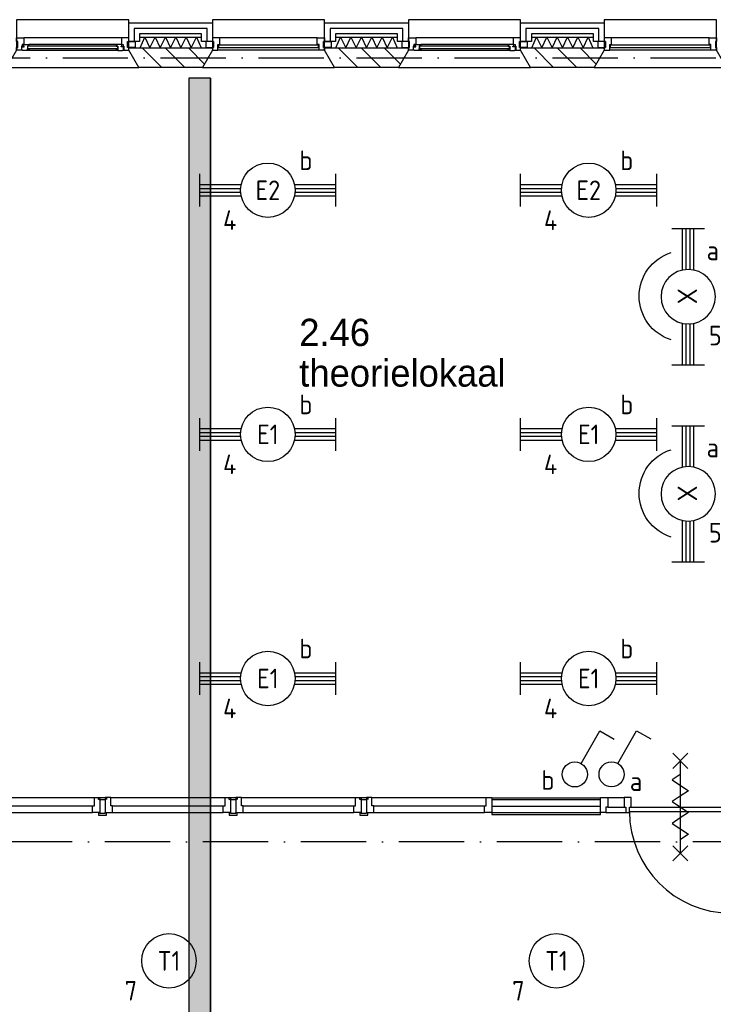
# Model space of a CAD drawing. Header units: millimetres. Extents: x -6587 to 112313, y 244 to 84344.
# Tile 45 of 63: x 59412 to 65785, y 49214 to 58257. Entities that reach past the tile are written whole.
import ezdxf
from ezdxf.enums import TextEntityAlignment as Align

# ---------------------------------------------------------------- set-up
doc = ezdxf.new("R2010")
doc.units = ezdxf.units.MM
doc.header["$LTSCALE"] = 100
doc.linetypes.add('DASHDOT', pattern=[9, 6, -1.5, 0, -1.5])
doc.layers.get('0').update_dxf_attribs({"color": 9, "linetype": 'CONTINUOUS'})
for name, color, linetype in [('AL$7----_STRAMIEN', 1, 'DASHDOT'), ('AL21----_BUITENWAND', 4, 'CONTINUOUS'), ('AL21K---_ISOLATIE', 1, 'CONTINUOUS'), ('AL28----_KONSTRUKTIE', 3, 'CONTINUOUS'), ('AL31----_BUITENKOZ', 7, 'CONTINUOUS'), ('ALL-----_REFLIJNEN', 8, 'CONTINUOUS'), ('ALXA3---_VOLZWART', 14, 'CONTINUOUS'), ('ALXAB---_PREFABBETON', 1, 'CONTINUOUS'), ('BOUW', 8, 'CONTINUOUS'), ('EB63101-_ATTRIB', 2, 'CONTINUOUS'), ('EB63102-_ATTRIB', 2, 'CONTINUOUS'), ('EL63101-_LICHT-ARM', 3, 'CONTINUOUS'), ('EL63101-LICHT-ARM', 3, 'CONTINUOUS'), ('EL63102-_LICHT-SCH', 3, 'CONTINUOUS'), ('KABELGOOT1', 8, 'CONTINUOUS'), ('LIJN025', 10, 'CONTINUOUS')]:
    doc.layers.add(name, color=color, linetype=linetype)
doc.styles.add('1_8', font='iso', dxfattribs={"width": 0.7, "height": 1.8})
doc.styles.add('2_0', font='iso', dxfattribs={"height": 200})
doc.styles.add('BURO-025', font='BUROFONT.shx', dxfattribs={"height": 250})
doc.styles.get("Standard").update_dxf_attribs({"font": 'iso.shx'})

# ---------------------------------------------------------------- blocks, each defined once
blk = doc.blocks.new('PENDEL')
at = {"color": 0}
for p, q in [((-6.25, -1.5), (-6.25, 1.5)), ((6.25, -1.5), (6.25, 1.5)), ((-6.25, 0.525), (-2.444, 0.525)), ((-6.25, 0.175), (-2.494, 0.175)), ((2.444, 0.525), (6.25, 0.525)), ((2.494, 0.175), (6.25, 0.175)), ((-6.25, -0.175), (-2.494, -0.175)), ((-6.25, -0.525), (-2.444, -0.525)), ((2.444, -0.525), (6.25, -0.525)), ((2.494, -0.175), (6.25, -0.175))]:
    blk.add_line(p, q, dxfattribs=at)
blk.add_circle((0, 0), 2.5, dxfattribs=at)
at = {"layer": 'EL63101-_LICHT-ARM'}
blk.add_arc((0.043, -0.302), 4.207, 197.6135, 342.3865, dxfattribs=at)
at = {"color": 6, "style": '1_8'}
for tag, flags, p in [('SCHAK', 8, (3.5, 2.75)), ('A_CODE', 8, (0, 0)), ('GROEP', 8, (-3.5, -2.75)), ('KAST', 9, (3.5, -2.75))]:
    blk.add_attdef(tag, text='', height=1.8, dxfattribs=dict(at, flags=flags)).set_placement(p, align=Align.MIDDLE)
at = {"style": '1_8', "flags": 8}
blk.add_attdef('M_CODE', text='', height=3.6, dxfattribs=at).set_placement((0, 0), align=Align.MIDDLE_CENTER)
blk = doc.blocks.new('ES3S1')
blk.add_lwpolyline([(0.575, 0.996), (2.309, 4), (3.608, 3.25)])
blk.add_circle((0, 0), 1.15)
at = {"style": '1_8'}
for tag, flags, p in [('SCHAK', 8, (3, 5.5)), ('KAST', 9, (-3, 0.5)), ('M_CODE', 9, (0, 0)), ('DOEL', 9, (-3, -2)), ('GROEP', 9, (-3, -4.5))]:
    blk.add_attdef(tag, text='', height=1.8, dxfattribs=dict(at, flags=flags)).set_placement(p, align=Align.MIDDLE_CENTER)
blk = doc.blocks.new('EJ3T20')
at = {"color": 0}
for p, q in [((-6.25, -1.5), (-6.25, 1.5)), ((6.25, -1.5), (6.25, 1.5)), ((-6.25, 0.525), (-2.444, 0.525)), ((-6.25, 0.175), (-2.494, 0.175)), ((2.444, 0.525), (6.25, 0.525)), ((2.494, 0.175), (6.25, 0.175)), ((-6.25, -0.175), (-2.494, -0.175)), ((-6.25, -0.525), (-2.444, -0.525)), ((2.444, -0.525), (6.25, -0.525)), ((2.494, -0.175), (6.25, -0.175))]:
    blk.add_line(p, q, dxfattribs=at)
blk.add_circle((0, 0), 2.5, dxfattribs=at)
at = {"color": 6, "style": '1_8'}
for tag, flags, p in [('SCHAK', 8, (3.5, 2.75)), ('A_CODE', 8, (0, 0)), ('GROEP', 8, (-3.5, -2.75)), ('KAST', 9, (3.5, -2.75))]:
    blk.add_attdef(tag, text='', height=1.8, dxfattribs=dict(at, flags=flags)).set_placement(p, align=Align.MIDDLE)
blk = doc.blocks.new('ES3G00')
blk.add_circle((0, 0), 2.5)
at = {"color": 6, "style": '1_8'}
for tag, flags, p in [('SCHAK', 8, (3.5, 2.75)), ('A_CODE', 8, (0, 0)), ('GROEP', 8, (-3.5, -2.75)), ('KAST', 9, (3.5, -2.75))]:
    blk.add_attdef(tag, text='', height=1.8, dxfattribs=dict(at, flags=flags)).set_placement(p, align=Align.MIDDLE)
blk = doc.blocks.new('EH100000')
at = {"linetype": 'ByBlock'}
for p, q in [((1, 0.5), (0, 0.5)), ((1, 0.5, 1), (0, 0.5, 1)), ((0, -0.5, 1), (1, -0.5, 1)), ((1, -0.5), (0, -0.5))]:
    blk.add_line(p, q, dxfattribs=at)
at = {"linetype": 'ByBlock', "invisible_edges": 15}
for points in [[(1, -0.5), (0, -0.5), (0, 0.5), (1, 0.5)], [(0, 0.5), (1, 0.5), (1, 0.5, 1), (0, 0.5, 1)], [(0, -0.5, 1), (1, -0.5, 1), (1, -0.5), (0, -0.5)]]:
    blk.add_3dface(points, dxfattribs=at)
at = {"linetype": 'ByBlock', "style": '2_0', "flags": 8}
blk.add_attdef('FUNCTIE', text='', height=0.5, dxfattribs=at).set_placement((0.5, 0), align=Align.MIDDLE)
at = {"linetype": 'ByBlock', "flags": 9}
blk.add_attdef('SCHOT', text='', height=0.5, dxfattribs=at).set_placement((0.5, 0), align=Align.MIDDLE)
blk = doc.blocks.new('EH100005')
blk.add_lwpolyline([(-1, -0.5), (0, -0.5), (0, 0.5), (-1, 0.5)])
at = {"style": '2_0', "flags": 9}
blk.add_attdef('HULPSTUK', text='', height=0.5, dxfattribs=at).set_placement((0, 0), align=Align.MIDDLE)
blk = doc.blocks.new('A$Cb38f1ce1')
at = {"layer": 'KABELGOOT1'}
h = blk.add_hatch(dxfattribs=at)
h.set_pattern_fill('DOTS', color=256, scale=20, style=0)
h.set_pattern_definition([(0, (-1717.716, 188607.497), (15.875, 31.75), [0, -31.75])])
h.paths.add_polyline_path([(57914.3, 51191.6), (57714.3, 51191.6), (57714.3, 41997.6), (57914.3, 41997.6)])
at = {"layer": 'AL$7----_STRAMIEN', "color": 1}
blk.add_line((86347.7, 44180), (45678.7, 44180), dxfattribs=at)
blk.add_lwpolyline([(750, 51380), (86347.7, 51380)], dxfattribs=at)
at = {"layer": 'AL21----_BUITENWAND', "color": 8}
for p, q in [((57162.7, 51531), (57162.7, 51700)), ((57162.7, 51700), (57932.7, 51700)), ((57932.7, 51700), (57932.7, 51531)), ((58962.7, 51531), (58962.7, 51700)), ((58962.7, 51700), (59732.7, 51700)), ((59732.7, 51700), (59732.7, 51531)), ((60762.7, 51531), (60762.7, 51700)), ((60762.7, 51700), (61532.7, 51700)), ((61532.7, 51700), (61532.7, 51531)), ((57832.7, 51600), (57262.7, 51600)), ((57262.7, 51600), (57262.7, 51531)), ((57832.7, 51531), (57832.7, 51600)), ((59632.7, 51600), (59062.7, 51600)), ((59062.7, 51600), (59062.7, 51531)), ((59632.7, 51531), (59632.7, 51600)), ((61432.7, 51600), (60862.7, 51600)), ((60862.7, 51600), (60862.7, 51531)), ((61432.7, 51531), (61432.7, 51600)), ((57262.7, 51531), (57162.7, 51531)), ((57932.7, 51531), (57832.7, 51531)), ((59062.7, 51531), (58962.7, 51531)), ((59732.7, 51531), (59632.7, 51531)), ((60862.7, 51531), (60762.7, 51531)), ((61532.7, 51531), (61432.7, 51531))]:
    blk.add_line(p, q, dxfattribs=at)
at = {"layer": 'AL21K---_ISOLATIE', "color": 8, "linetype": 'Continuous'}
for p, q in [((57262.7, 51570), (57832.7, 51570)), ((57266.9, 51470), (57310.2, 51570)), ((57310.2, 51570), (57357.7, 51470)), ((57357.7, 51470), (57405.2, 51570)), ((57405.2, 51570), (57452.7, 51470)), ((57452.7, 51470), (57500.2, 51570)), ((57500.2, 51570), (57547.7, 51470)), ((57547.7, 51470), (57595.2, 51570)), ((57595.2, 51570), (57642.7, 51470)), ((57642.7, 51470), (57690.2, 51570)), ((57690.2, 51570), (57737.7, 51470)), ((57737.7, 51470), (57785.2, 51570)), ((57785.2, 51570), (57828.5, 51470)), ((59062.7, 51570), (59632.7, 51570)), ((59066.9, 51470), (59110.2, 51570)), ((59110.2, 51570), (59157.7, 51470)), ((59157.7, 51470), (59205.2, 51570)), ((59205.2, 51570), (59252.7, 51470)), ((59252.7, 51470), (59300.2, 51570)), ((59300.2, 51570), (59347.7, 51470)), ((59347.7, 51470), (59395.2, 51570)), ((59395.2, 51570), (59442.7, 51470)), ((59442.7, 51470), (59490.2, 51570)), ((59490.2, 51570), (59537.7, 51470)), ((59537.7, 51470), (59585.2, 51570)), ((59585.2, 51570), (59628.5, 51470)), ((60862.7, 51570), (61432.7, 51570)), ((60866.9, 51470), (60910.2, 51570)), ((60910.2, 51570), (60957.7, 51470)), ((60957.7, 51470), (61005.2, 51570)), ((61005.2, 51570), (61052.7, 51470)), ((61052.7, 51470), (61100.2, 51570)), ((61100.2, 51570), (61147.7, 51470)), ((61147.7, 51470), (61195.2, 51570)), ((61195.2, 51570), (61242.7, 51470)), ((61242.7, 51470), (61290.2, 51570)), ((61290.2, 51570), (61337.7, 51470)), ((61337.7, 51470), (61385.2, 51570)), ((61385.2, 51570), (61428.5, 51470)), ((57262.7, 51470), (57832.7, 51470)), ((59062.7, 51470), (59632.7, 51470)), ((60862.7, 51470), (61432.7, 51470))]:
    blk.add_line(p, q, dxfattribs=at)
at = {"layer": 'AL28----_KONSTRUKTIE', "color": 8}
for p, q in [((57162.7, 51450), (57162.7, 51470)), ((57162.7, 51470), (57932.7, 51470)), ((57932.7, 51470), (57932.7, 51450)), ((58962.7, 51450), (58962.7, 51470)), ((58962.7, 51470), (59732.7, 51470)), ((59732.7, 51470), (59732.7, 51450)), ((60762.7, 51450), (60762.7, 51470)), ((60762.7, 51470), (61532.7, 51470)), ((61532.7, 51470), (61532.7, 51450)), ((57255, 51290), (57162.7, 51450)), ((57932.7, 51450), (57840.3, 51290)), ((59055, 51290), (58962.7, 51450)), ((59732.7, 51450), (59640.3, 51290)), ((60855, 51290), (60762.7, 51450)), ((61532.7, 51450), (61440.3, 51290)), ((57840.3, 51290), (57255, 51290)), ((59640.3, 51290), (59055, 51290)), ((61440.3, 51290), (60855, 51290))]:
    blk.add_line(p, q, dxfattribs=at)
at = {"layer": 'AL31----_BUITENKOZ', "color": 8}
for points in [[(56132.7, 51450), (56040.3, 51290), (57255, 51290), (57162.7, 51450), (57162.7, 51730), (56132.7, 51730)], [(57932.7, 51450), (57840.3, 51290), (59055, 51290), (58962.7, 51450), (58962.7, 51730), (57932.7, 51730)], [(59732.7, 51450), (59640.3, 51290), (60855, 51290), (60762.7, 51450), (60762.7, 51730), (59732.7, 51730)], [(61532.7, 51450), (61440.3, 51290), (62655, 51290), (62562.7, 51450), (62562.7, 51730), (61532.7, 51730)], [(56132.7, 51450), (56132.7, 51475), (56142.7, 51475), (56142.7, 51531), (56132.7, 51531), (56132.7, 51564), (56199.7, 51564), (56199.7, 51501), (56182.7, 51501), (56182.7, 51486), (56176.7, 51486), (56176.7, 51450)], [(57162.7, 51450), (57162.7, 51475), (57152.7, 51475), (57152.7, 51531), (57162.7, 51531), (57162.7, 51564), (57095.7, 51564), (57095.7, 51501), (57112.7, 51501), (57112.7, 51486), (57118.7, 51486), (57118.7, 51450)], [(59732.7, 51450), (59732.7, 51475), (59742.7, 51475), (59742.7, 51531), (59732.7, 51531), (59732.7, 51564), (59799.7, 51564), (59799.7, 51501), (59782.7, 51501), (59782.7, 51486), (59776.7, 51486), (59776.7, 51450)], [(60762.7, 51450), (60762.7, 51475), (60752.7, 51475), (60752.7, 51531), (60762.7, 51531), (60762.7, 51564), (60695.7, 51564), (60695.7, 51501), (60712.7, 51501), (60712.7, 51486), (60718.7, 51486), (60718.7, 51450)], [(56189.4, 51447), (56186.9, 51451.2), (56179.9, 51451.2), (56179.9, 51481), (56202.4, 51481), (56202.4, 51486), (56194.4, 51486), (56194.4, 51501), (56199.7, 51501), (56246.8, 51501), (56248.9, 51488), (56231.9, 51488), (56231.9, 51447)], [(56231.9, 51449.3), (56231.9, 51462.8), (56248.9, 51462.8), (56248.9, 51449.3)], [(57106, 51447), (57108.4, 51451.2), (57115.5, 51451.2), (57115.5, 51481), (57093, 51481), (57093, 51486), (57101, 51486), (57101, 51501), (57095.7, 51501), (57048.5, 51501), (57046.5, 51488), (57063.5, 51488), (57063.5, 51447)], [(57063.5, 51449.3), (57063.5, 51462.8), (57046.5, 51462.8), (57046.5, 51449.3)], [(57152.7, 51475), (57152.7, 51531), (57223.7, 51531), (57223.7, 51475)], [(57942.7, 51475), (57942.7, 51531), (57871.7, 51531), (57871.7, 51475)], [(58952.7, 51475), (58952.7, 51531), (59023.7, 51531), (59023.7, 51475)], [(59742.7, 51475), (59742.7, 51531), (59671.7, 51531), (59671.7, 51475)], [(59789.4, 51447), (59786.9, 51451.2), (59779.9, 51451.2), (59779.9, 51481), (59802.4, 51481), (59802.4, 51486), (59794.4, 51486), (59794.4, 51501), (59799.7, 51501), (59846.8, 51501), (59848.9, 51488), (59831.9, 51488), (59831.9, 51447)], [(59831.9, 51449.3), (59831.9, 51462.8), (59848.9, 51462.8), (59848.9, 51449.3)], [(60706, 51447), (60708.4, 51451.2), (60715.5, 51451.2), (60715.5, 51481), (60693, 51481), (60693, 51486), (60701, 51486), (60701, 51501), (60695.7, 51501), (60648.5, 51501), (60646.5, 51488), (60663.5, 51488), (60663.5, 51447)], [(60663.5, 51449.3), (60663.5, 51462.8), (60646.5, 51462.8), (60646.5, 51449.3)], [(60752.7, 51475), (60752.7, 51531), (60823.7, 51531), (60823.7, 51475)], [(61542.7, 51475), (61542.7, 51531), (61471.7, 51531), (61471.7, 51475)]]:
    blk.add_lwpolyline(points, close=True, dxfattribs=at)
for points in [[(57095.7, 51564), (56199.7, 51564)], [(58895.7, 51564), (57999.7, 51564)], [(60695.7, 51564), (59799.7, 51564)], [(62495.7, 51564), (61599.7, 51564)], [(57048.5, 51501), (56246.8, 51501)], [(60648.5, 51501), (59846.8, 51501)], [(57063.5, 51447), (56231.9, 51447)], [(58912.7, 51450), (57982.7, 51450)], [(60663.5, 51447), (59831.9, 51447)], [(62512.7, 51450), (61582.7, 51450)]]:
    blk.add_lwpolyline(points, dxfattribs=at)
at = {"layer": 'AL31----_BUITENKOZ', "color": 8, "linetype": 'Continuous'}
for points in [[(57982.7, 51450), (57982.7, 51450), (57982.7, 51501), (57999.7, 51501), (57999.7, 51564), (57999.7, 51564), (57999.7, 51564), (57999.7, 51564), (57999.7, 51564), (57932.7, 51564), (57932.7, 51531), (57942.7, 51531), (57942.7, 51475), (57932.7, 51475), (57932.7, 51475), (57932.7, 51450)], [(58912.7, 51450), (58912.7, 51450), (58912.7, 51501), (58895.7, 51501), (58895.7, 51564), (58895.7, 51564), (58895.7, 51564), (58895.7, 51564), (58895.7, 51564), (58962.7, 51564), (58962.7, 51531), (58952.7, 51531), (58952.7, 51475), (58962.7, 51475), (58962.7, 51475), (58962.7, 51450)], [(61582.7, 51450), (61582.7, 51450), (61582.7, 51501), (61599.7, 51501), (61599.7, 51564), (61599.7, 51564), (61599.7, 51564), (61599.7, 51564), (61599.7, 51564), (61532.7, 51564), (61532.7, 51531), (61542.7, 51531), (61542.7, 51475), (61532.7, 51475), (61532.7, 51475), (61532.7, 51450)], [(62512.7, 51450), (62512.7, 51450), (62512.7, 51501), (62495.7, 51501), (62495.7, 51564), (62495.7, 51564), (62495.7, 51564), (62495.7, 51564), (62495.7, 51564), (62562.7, 51564), (62562.7, 51531), (62552.7, 51531), (62552.7, 51475), (62562.7, 51475), (62562.7, 51475), (62562.7, 51450)], [(57061.5, 51465), (57061.5, 51486), (56233.9, 51486), (56233.9, 51465)], [(58907.7, 51476), (58907.7, 51497), (57987.7, 51497), (57987.7, 51476)], [(60661.5, 51465), (60661.5, 51486), (59833.9, 51486), (59833.9, 51465)], [(62507.7, 51476), (62507.7, 51497), (61587.7, 51497), (61587.7, 51476)]]:
    blk.add_lwpolyline(points, close=True, dxfattribs=at)
at = {"layer": 'ALL-----_REFLIJNEN', "color": 8, "linetype": 'Continuous'}
for p, q in [((57882.7, 51650), (57212.7, 51650)), ((57212.7, 51650), (57212.7, 51531)), ((57882.7, 51531), (57882.7, 51650)), ((59682.7, 51650), (59012.7, 51650)), ((59012.7, 51650), (59012.7, 51531)), ((59682.7, 51531), (59682.7, 51650)), ((61482.7, 51650), (60812.7, 51650)), ((60812.7, 51650), (60812.7, 51531)), ((61482.7, 51531), (61482.7, 51650)), ((59397.7, 44587), (60447.7, 44587)), ((60447.7, 44511), (60447.7, 44587)), ((60447.7, 44587), (60497.7, 44587)), ((60497.7, 44587), (60497.7, 44448)), ((61496.7, 44448), (61496.7, 44587)), ((61496.7, 44587), (61563.7, 44587)), ((61563.7, 44587), (61563.7, 44499)), ((61563.7, 44587), (61713.7, 44587)), ((61780.7, 44587), (61713.7, 44587)), ((61713.7, 44587), (61713.7, 44499)), ((61780.7, 44499), (61780.7, 44587)), ((59414.7, 44511), (60430.7, 44511)), ((60430.7, 44448), (60430.7, 44511)), ((60430.7, 44511), (60447.7, 44511)), ((61496.6, 44580), (60497.7, 44580)), ((60497.7, 44580), (60497.7, 44430)), ((61496.6, 44565), (60497.7, 44565)), ((61496.6, 44505), (60497.7, 44505)), ((61496.6, 44430), (61496.6, 44580)), ((61563.7, 44499), (61546.7, 44499)), ((61546.7, 44499), (61546.7, 44448)), ((61563.7, 44499), (61713.7, 44499)), ((61713.7, 44499), (61730.7, 44499)), ((61730.7, 44499), (61730.7, 44448)), ((61763.7, 44499), (62697.7, 44499)), ((61763.7, 44448), (61763.7, 44499)), ((61763.7, 44499), (61780.7, 44499)), ((59414.7, 44448), (60430.7, 44448)), ((60497.7, 44448), (60430.7, 44448)), ((61496.6, 44445), (60497.7, 44445)), ((60497.7, 44430), (61496.6, 44430)), ((61546.7, 44448), (61496.7, 44448)), ((61546.7, 44448), (61730.7, 44448)), ((61730.7, 44448), (61763.7, 44448)), ((61730.7, 44448), (61763.7, 44448)), ((61763.7, 44459), (62697.7, 44459))]:
    blk.add_line(p, q, dxfattribs=at)
for points in [[(62160.7, 44994), (62300.7, 44854)], [(62300.7, 44994), (62160.7, 44854)], [(62230.7, 44924), (62230.7, 44074)], [(62230.7, 44799), (62155.7, 44749), (62305.7, 44649), (62230.7, 44599)], [(55797.7, 44587), (56847.7, 44587)], [(56897.7, 44587), (56897.7, 44448), (56830.7, 44448), (56830.7, 44511), (56847.7, 44511), (56847.7, 44587), (56897.7, 44587)], [(56897.7, 44567.5), (56885.2, 44567.5), (56885.2, 44585.5), (56947.7, 44585.5), (56960.2, 44585.5), (56960.2, 44567.5)], [(56947.7, 44587), (56947.7, 44448), (57014.7, 44448), (57014.7, 44511), (56997.7, 44511), (56997.7, 44587), (56947.7, 44587)], [(56997.7, 44587), (58047.7, 44587)], [(58097.7, 44587), (58097.7, 44448), (58030.7, 44448), (58030.7, 44511), (58047.7, 44511), (58047.7, 44587), (58097.7, 44587)], [(58097.7, 44567.5), (58085.2, 44567.5), (58085.2, 44585.5), (58147.7, 44585.5), (58160.2, 44585.5), (58160.2, 44567.5)], [(58147.7, 44587), (58147.7, 44448), (58214.7, 44448), (58214.7, 44511), (58197.7, 44511), (58197.7, 44587), (58147.7, 44587)], [(58197.7, 44587), (59247.7, 44587)], [(59297.7, 44587), (59297.7, 44448), (59230.7, 44448), (59230.7, 44511), (59247.7, 44511), (59247.7, 44587), (59297.7, 44587)], [(59297.7, 44567.5), (59285.2, 44567.5), (59285.2, 44585.5), (59347.7, 44585.5), (59360.2, 44585.5), (59360.2, 44567.5)], [(59347.7, 44587), (59347.7, 44448), (59414.7, 44448), (59414.7, 44511), (59397.7, 44511), (59397.7, 44587), (59347.7, 44587)], [(62230.7, 44599), (62155.7, 44549), (62305.7, 44449), (62230.7, 44399)], [(55814.7, 44511), (56830.7, 44511)], [(56897.7, 44562), (56897.7, 44567.5), (56947.7, 44567.5), (56947.7, 44562)], [(57014.7, 44511), (58030.7, 44511)], [(58097.7, 44562), (58097.7, 44567.5), (58147.7, 44567.5), (58147.7, 44562)], [(58214.7, 44511), (59230.7, 44511)], [(59297.7, 44562), (59297.7, 44567.5), (59347.7, 44567.5), (59347.7, 44562)], [(55814.7, 44448), (56830.7, 44448)], [(56897.7, 44442.5), (56885.2, 44442.5), (56885.2, 44424.5), (56947.7, 44424.5), (56960.2, 44424.5), (56960.2, 44442.5)], [(56897.7, 44448), (56897.7, 44442.5), (56947.7, 44442.5), (56947.7, 44448)], [(57014.7, 44448), (58030.7, 44448)], [(58097.7, 44442.5), (58085.2, 44442.5), (58085.2, 44424.5), (58147.7, 44424.5), (58160.2, 44424.5), (58160.2, 44442.5)], [(58097.7, 44448), (58097.7, 44442.5), (58147.7, 44442.5), (58147.7, 44448)], [(58214.7, 44448), (59230.7, 44448)], [(59297.7, 44442.5), (59285.2, 44442.5), (59285.2, 44424.5), (59347.7, 44424.5), (59360.2, 44424.5), (59360.2, 44442.5)], [(59297.7, 44448), (59297.7, 44442.5), (59347.7, 44442.5), (59347.7, 44448)], [(62230.7, 44399), (62155.7, 44349), (62305.7, 44249), (62230.7, 44199)], [(62160.7, 44144), (62300.7, 44004)], [(62300.7, 44144), (62160.7, 44004)]]:
    blk.add_lwpolyline(points, dxfattribs=at)
blk.add_arc((62697.7, 44459), 934, 180, 270, dxfattribs=at)
at = {"layer": 'ALXA3---_VOLZWART', "color": 8}
for p, q in [((57882.7, 51650), (57212.7, 51650)), ((57212.7, 51650), (57212.7, 51531)), ((57882.7, 51531), (57882.7, 51650)), ((59682.7, 51650), (59012.7, 51650)), ((59012.7, 51650), (59012.7, 51531)), ((59682.7, 51531), (59682.7, 51650)), ((61482.7, 51650), (60812.7, 51650)), ((60812.7, 51650), (60812.7, 51531)), ((61482.7, 51531), (61482.7, 51650))]:
    blk.add_line(p, q, dxfattribs=at)
at = {"layer": 'ALXAB---_PREFABBETON', "color": 8}
for p, q in [((57287.2, 51470), (57467.2, 51290)), ((57499.3, 51470), (57679.3, 51290)), ((57711.4, 51470), (57859, 51322.4)), ((57923.6, 51470), (57932.7, 51460.9)), ((59087.2, 51470), (59267.2, 51290)), ((59299.3, 51470), (59479.3, 51290)), ((59511.4, 51470), (59659, 51322.4)), ((59723.6, 51470), (59732.7, 51460.9)), ((60887.2, 51470), (61067.2, 51290)), ((61099.3, 51470), (61279.3, 51290)), ((61311.4, 51470), (61459, 51322.4)), ((61523.6, 51470), (61532.7, 51460.9))]:
    blk.add_line(p, q, dxfattribs=at)
at = {"layer": 'KABELGOOT1', "yscale": 200, "zscale": 60, "rotation": 90}
for name, p, xscale in [('EH100000', (57814.3, 42011.6, 3650), 9180.000000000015), ('EH100005', (57814.3, 51191.6, 3650), 60)]:
    blk.add_blockref(name, p, dxfattribs=dict(at, xscale=xscale))
at = {"layer": 'BOUW', "style": 'BURO-025'}
for s, p in [('2.46', (58729.9, 48733.1)), ('theorielokaal', (58729.9, 48360))]:
    blk.add_text(s, height=250, dxfattribs=at).set_placement(p)

msp = doc.modelspace()

# ---------------------------------------------------------------- block references
at = {"layer": 'EL63101-_LICHT-ARM'}
ref = msp.add_blockref('EJ3T20', (61692.2, 56690.4, 3500), dxfattribs=dict(at, xscale=100, yscale=100, zscale=100))
ref.add_attrib('A_CODE', 'E2', dxfattribs={"layer": 'EB63101-_ATTRIB', "color": 1, "height": 180, "style": '1_8', "flags": 8}).set_placement((61692.2, 56690.4, 3500), align=Align.MIDDLE)
ref.add_attrib('GROEP', '4', dxfattribs={"layer": 'EB63101-_ATTRIB', "color": 1, "height": 180, "style": '1_8', "flags": 8}).set_placement((61342.2, 56415.4, 3500), align=Align.MIDDLE)
ref.add_attrib('SCHAK', 'b', dxfattribs={"layer": 'EB63101-_ATTRIB', "color": 1, "height": 180, "style": '1_8', "flags": 8}).set_placement((62042.2, 56965.4, 3500), align=Align.MIDDLE)
ref = msp.add_blockref('EJ3T20', (64640.2, 56690.4, 3500), dxfattribs=dict(at, xscale=100, yscale=100, zscale=100))
ref.add_attrib('A_CODE', 'E2', dxfattribs={"layer": 'EB63101-_ATTRIB', "color": 1, "height": 180, "style": '1_8', "flags": 8}).set_placement((64640.2, 56690.4, 3500), align=Align.MIDDLE)
ref.add_attrib('GROEP', '4', dxfattribs={"layer": 'EB63101-_ATTRIB', "color": 1, "height": 180, "style": '1_8', "flags": 8}).set_placement((64290.2, 56415.4, 3500), align=Align.MIDDLE)
ref.add_attrib('SCHAK', 'b', dxfattribs={"layer": 'EB63101-_ATTRIB', "color": 1, "height": 180, "style": '1_8', "flags": 8}).set_placement((64990.2, 56965.4, 3500), align=Align.MIDDLE)
ref = msp.add_blockref('EJ3T20', (61692.2, 54448.4, 3500), dxfattribs=dict(at, xscale=100, yscale=100, zscale=100))
ref.add_attrib('A_CODE', 'E1', dxfattribs={"layer": 'EB63101-_ATTRIB', "color": 1, "height": 180, "style": '1_8', "flags": 8}).set_placement((61692.2, 54448.4, 3500), align=Align.MIDDLE)
ref.add_attrib('GROEP', '4', dxfattribs={"layer": 'EB63101-_ATTRIB', "color": 1, "height": 180, "style": '1_8', "flags": 8}).set_placement((61342.2, 54173.4, 3500), align=Align.MIDDLE)
ref.add_attrib('SCHAK', 'b', dxfattribs={"layer": 'EB63101-_ATTRIB', "color": 1, "height": 180, "style": '1_8', "flags": 8}).set_placement((62042.2, 54723.4, 3500), align=Align.MIDDLE)
ref = msp.add_blockref('EJ3T20', (64640.2, 54448.4, 3500), dxfattribs=dict(at, xscale=100, yscale=100, zscale=100))
ref.add_attrib('A_CODE', 'E1', dxfattribs={"layer": 'EB63101-_ATTRIB', "color": 1, "height": 180, "style": '1_8', "flags": 8}).set_placement((64640.2, 54448.4, 3500), align=Align.MIDDLE)
ref.add_attrib('GROEP', '4', dxfattribs={"layer": 'EB63101-_ATTRIB', "color": 1, "height": 180, "style": '1_8', "flags": 8}).set_placement((64290.2, 54173.4, 3500), align=Align.MIDDLE)
ref.add_attrib('SCHAK', 'b', dxfattribs={"layer": 'EB63101-_ATTRIB', "color": 1, "height": 180, "style": '1_8', "flags": 8}).set_placement((64990.2, 54723.4, 3500), align=Align.MIDDLE)
ref = msp.add_blockref('EJ3T20', (61692.2, 52206.4, 3500), dxfattribs=dict(at, xscale=100, yscale=100, zscale=100))
ref.add_attrib('A_CODE', 'E1', dxfattribs={"layer": 'EB63101-_ATTRIB', "color": 1, "height": 180, "style": '1_8', "flags": 8}).set_placement((61692.2, 52206.4, 3500), align=Align.MIDDLE)
ref.add_attrib('GROEP', '4', dxfattribs={"layer": 'EB63101-_ATTRIB', "color": 1, "height": 180, "style": '1_8', "flags": 8}).set_placement((61342.2, 51931.4, 3500), align=Align.MIDDLE)
ref.add_attrib('SCHAK', 'b', dxfattribs={"layer": 'EB63101-_ATTRIB', "color": 1, "height": 180, "style": '1_8', "flags": 8}).set_placement((62042.2, 52481.4, 3500), align=Align.MIDDLE)
ref = msp.add_blockref('EJ3T20', (64640.2, 52206.4, 3500), dxfattribs=dict(at, xscale=100, yscale=100, zscale=100))
ref.add_attrib('A_CODE', 'E1', dxfattribs={"layer": 'EB63101-_ATTRIB', "color": 1, "height": 180, "style": '1_8', "flags": 8}).set_placement((64640.2, 52206.4, 3500), align=Align.MIDDLE)
ref.add_attrib('GROEP', '4', dxfattribs={"layer": 'EB63101-_ATTRIB', "color": 1, "height": 180, "style": '1_8', "flags": 8}).set_placement((64290.2, 51931.4, 3500), align=Align.MIDDLE)
ref.add_attrib('SCHAK', 'b', dxfattribs={"layer": 'EB63101-_ATTRIB', "color": 1, "height": 180, "style": '1_8', "flags": 8}).set_placement((64990.2, 52481.4, 3500), align=Align.MIDDLE)
ref = msp.add_blockref('ES3G00', (60784.2, 49613.2, 2600), dxfattribs=dict(at, xscale=100, yscale=100, zscale=100))
ref.add_attrib('A_CODE', 'T1', dxfattribs={"layer": 'EB63101-_ATTRIB', "color": 1, "height": 180, "style": '1_8', "flags": 8}).set_placement((60784.2, 49613.2, 2600), align=Align.MIDDLE)
ref.add_attrib('GROEP', '7', dxfattribs={"layer": 'EB63101-_ATTRIB', "color": 1, "height": 180, "style": '1_8', "flags": 8}).set_placement((60434.2, 49338.2, 2600), align=Align.MIDDLE)
ref = msp.add_blockref('ES3G00', (64344.2, 49613.2, 2600), dxfattribs=dict(at, xscale=100, yscale=100, zscale=100))
ref.add_attrib('A_CODE', 'T1', dxfattribs={"layer": 'EB63101-_ATTRIB', "color": 1, "height": 180, "style": '1_8', "flags": 8}).set_placement((64344.2, 49613.2, 2600), align=Align.MIDDLE)
ref.add_attrib('GROEP', '7', dxfattribs={"layer": 'EB63101-_ATTRIB', "color": 1, "height": 180, "style": '1_8', "flags": 8}).set_placement((63994.2, 49338.2, 2600), align=Align.MIDDLE)
at = {"layer": 'EL63101-LICHT-ARM'}
ref = msp.add_blockref('PENDEL', (65554.7, 55712.7, 1050), dxfattribs=dict(at, xscale=-100, yscale=100, zscale=100, rotation=269.9999999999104))
ref.add_attrib('SCHAK', 'a', dxfattribs={"layer": 'EB63101-_ATTRIB', "color": 1, "height": 180, "style": '1_8', "flags": 8}).set_placement((65780.5, 56137.8, 1050), align=Align.MIDDLE)
ref.add_attrib('GROEP', '5', dxfattribs={"layer": 'EB63101-_ATTRIB', "color": 1, "height": 180, "style": '1_8', "flags": 8}).set_placement((65803.6, 55355.8, 1050), align=Align.MIDDLE)
ref.add_attrib('A_CODE', 'X', dxfattribs={"layer": 'EB63101-_ATTRIB', "color": 1, "height": 180, "rotation": 90, "style": '1_8', "flags": 8}).set_placement((65546.7, 55717, 1050), align=Align.MIDDLE)
ref = msp.add_blockref('PENDEL', (65554.7, 53902.1, 1050), dxfattribs=dict(at, xscale=-100, yscale=100, zscale=100, rotation=269.9999999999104))
ref.add_attrib('SCHAK', 'a', dxfattribs={"layer": 'EB63101-_ATTRIB', "color": 1, "height": 180, "style": '1_8', "flags": 8}).set_placement((65780.5, 54327.2, 1050), align=Align.MIDDLE)
ref.add_attrib('GROEP', '5', dxfattribs={"layer": 'EB63101-_ATTRIB', "color": 1, "height": 180, "style": '1_8', "flags": 8}).set_placement((65803.6, 53545.1, 1050), align=Align.MIDDLE)
ref.add_attrib('A_CODE', 'X', dxfattribs={"layer": 'EB63101-_ATTRIB', "color": 1, "height": 180, "rotation": 90, "style": '1_8', "flags": 8}).set_placement((65546.7, 53906.4, 1050), align=Align.MIDDLE)
at = {"layer": 'EL63102-_LICHT-SCH'}
ref = msp.add_blockref('ES3S1', (64513, 51325, 1050), dxfattribs=dict(at, xscale=100, yscale=100, zscale=100))
ref.add_attrib('SCHAK', 'b', dxfattribs={"layer": 'EB63102-_ATTRIB', "color": 1, "height": 180, "style": '1_8', "flags": 8}).set_placement((64265.6, 51273.9, 1050), align=Align.MIDDLE_CENTER)
ref = msp.add_blockref('ES3S1', (64850, 51326, 1050), dxfattribs=dict(at, xscale=100, yscale=100, zscale=100))
ref.add_attrib('SCHAK', 'a', dxfattribs={"layer": 'EB63102-_ATTRIB', "color": 1, "height": 180, "style": '1_8', "flags": 8}).set_placement((65075.4, 51262.8, 1050), align=Align.MIDDLE_CENTER)
at = {"layer": 'LIJN025'}
msp.add_blockref('A$Cb38f1ce1', (3251.2, 6526.8), dxfattribs=at)

doc.saveas('drawing.dxf')
